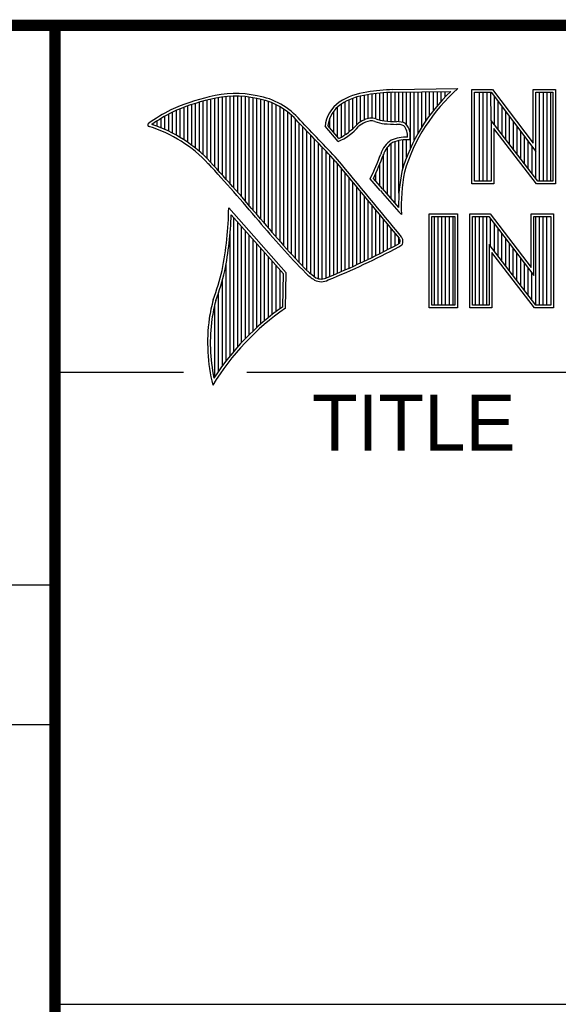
# Model space of a CAD drawing. Header units: inches. Extents: x 0 to 34, y 0 to 22.
# Tile 122 of 133: x 28.3 to 29.3, y 1.3 to 3. Entities that reach past the tile are written whole.
import ezdxf

# ---------------------------------------------------------------- set-up
doc = ezdxf.new("R2010")
doc.units = ezdxf.units.IN
doc.header["$LTSCALE"] = 1.87
doc.header["$MEASUREMENT"] = 0
doc.layers.get('0').update_dxf_attribs({"linetype": 'CONTINUOUS'})
doc.layers.add('NOTE', color=7, linetype='CONTINUOUS')
doc.styles.get("Standard").update_dxf_attribs({"font": 'txt', "width": 0.8})
doc.styles.add('TEXTSTYLE_2', font='txt')

# ---------------------------------------------------------------- blocks, each defined once
blk = doc.blocks.new('*T26')
at = {"color": 2, "linetype": 'Continuous'}
for p, q in [((0, 0), (5.13, 0)), ((0, 0), (0, -1.75)), ((5.13, 0), (5.13, -1.75)), ((0, -1.75), (5.13, -1.75))]:
    blk.add_line(p, q, dxfattribs=at)
at = {"layer": 'NOTE', "color": 7, "linetype": 'Continuous', "insert": (2.565, -1.165), "char_height": 0.2, "width": 6.72, "attachment_point": 2, "line_spacing_factor": 0.9}
blk.add_mtext('cRIO-9035, 9036, 9038', dxfattribs=at)

msp = doc.modelspace()

# ---------------------------------------------------------------- linework, layer by layer
at = {"color": 2, "linetype": 'Continuous'}
for p, q in [((28.9844, 2.885), (29.1009, 2.8868)), ((28.6659, 2.7474), (28.6659, 2.8695)), ((28.6727, 2.7398), (28.6727, 2.8708)), ((28.6796, 2.7323), (28.6796, 2.8719)), ((28.6865, 2.7247), (28.6865, 2.8727)), ((28.6933, 2.717), (28.6933, 2.8732)), ((28.7002, 2.7092), (28.7002, 2.8734)), ((28.707, 2.7014), (28.707, 2.8733)), ((28.7139, 2.6936), (28.7139, 2.873)), ((28.7208, 2.6856), (28.7208, 2.8724)), ((28.7276, 2.6776), (28.7276, 2.8716)), ((28.7345, 2.6696), (28.7345, 2.8704)), ((28.7414, 2.6615), (28.7414, 2.869)), ((28.913, 2.8153), (28.913, 2.8696)), ((28.9198, 2.8223), (28.9198, 2.8719)), ((28.9267, 2.8275), (28.9267, 2.8737)), ((28.9336, 2.8311), (28.9336, 2.875)), ((28.9404, 2.8335), (28.9404, 2.8759)), ((28.9473, 2.834), (28.9473, 2.8769)), ((28.9542, 2.8327), (28.9542, 2.8778)), ((28.961, 2.8306), (28.961, 2.8785)), ((28.9679, 2.8292), (28.9679, 2.8791)), ((28.9747, 2.8285), (28.9747, 2.8796)), ((28.9816, 2.828), (28.9816, 2.88)), ((28.9845, 2.8802), (29.0882, 2.8817)), ((28.9885, 2.8278), (28.9885, 2.8802)), ((28.9953, 2.8276), (28.9953, 2.8803)), ((29.0022, 2.8263), (29.0022, 2.8804)), ((29.0091, 2.822), (29.0091, 2.8805)), ((29.0159, 2.7805), (29.0159, 2.8806)), ((29.0228, 2.7947), (29.0228, 2.8807)), ((29.0297, 2.8073), (29.0297, 2.8808)), ((29.0365, 2.8188), (29.0365, 2.881)), ((29.0434, 2.8293), (29.0434, 2.8811)), ((29.0502, 2.8389), (29.0502, 2.8812)), ((29.0571, 2.8479), (29.0571, 2.8813)), ((29.064, 2.8562), (29.064, 2.8814)), ((29.0708, 2.8641), (29.0708, 2.8815)), ((29.0777, 2.8714), (29.0777, 2.8816)), ((29.1256, 2.8852), (29.1624, 2.8852)), ((29.1256, 2.7166), (29.1256, 2.8852)), ((29.1305, 2.8804), (29.16, 2.8804)), ((29.1305, 2.7215), (29.1305, 2.8804)), ((29.1395, 2.7215), (29.1395, 2.8804)), ((29.1462, 2.7215), (29.1462, 2.8804)), ((29.1529, 2.7215), (29.1529, 2.8804)), ((29.1604, 2.8299), (29.1596, 2.8804)), ((29.16, 2.8804), (29.2402, 2.7746)), ((29.1624, 2.8852), (29.2354, 2.7891)), ((29.1663, 2.8222), (29.1663, 2.872)), ((29.2354, 2.8852), (29.2754, 2.8852)), ((29.2354, 2.7891), (29.2354, 2.8852)), ((29.2402, 2.8804), (29.2705, 2.8804)), ((29.2402, 2.7746), (29.2402, 2.8804)), ((29.2469, 2.7215), (29.2469, 2.8804)), ((29.2536, 2.7215), (29.2536, 2.8804)), ((29.2603, 2.7215), (29.2603, 2.8804)), ((29.267, 2.7215), (29.267, 2.8804)), ((29.2705, 2.8804), (29.2705, 2.7215)), ((29.2754, 2.8852), (29.2754, 2.7166)), ((28.6109, 2.7952), (28.6109, 2.8535)), ((28.6178, 2.7906), (28.6178, 2.856)), ((28.6247, 2.7856), (28.6247, 2.8584)), ((28.6315, 2.7803), (28.6315, 2.8606)), ((28.6384, 2.7747), (28.6384, 2.8626)), ((28.6453, 2.7685), (28.6453, 2.8645)), ((28.6521, 2.762), (28.6521, 2.8662)), ((28.659, 2.7548), (28.659, 2.8679)), ((28.7482, 2.6533), (28.7482, 2.8677)), ((28.7551, 2.6452), (28.7551, 2.8659)), ((28.762, 2.6372), (28.762, 2.8638)), ((28.7688, 2.6293), (28.7688, 2.8611)), ((28.7757, 2.6214), (28.7757, 2.858)), ((28.7826, 2.6137), (28.7826, 2.8543)), ((28.8855, 2.8005), (28.8855, 2.854)), ((28.8924, 2.8003), (28.8924, 2.8594)), ((28.8992, 2.8044), (28.8992, 2.8634)), ((28.9061, 2.8094), (28.9061, 2.8668)), ((29.173, 2.8135), (29.173, 2.8632)), ((29.1798, 2.8048), (29.1798, 2.8543)), ((28.5766, 2.8137), (28.5766, 2.8374)), ((28.5835, 2.8105), (28.5835, 2.8412)), ((28.5904, 2.8071), (28.5904, 2.8449)), ((28.5972, 2.8034), (28.5972, 2.8479)), ((28.6041, 2.7994), (28.6041, 2.8508)), ((28.7894, 2.606), (28.7894, 2.8501)), ((28.7963, 2.5985), (28.7963, 2.8451)), ((28.8031, 2.591), (28.8031, 2.8394)), ((28.8718, 2.8167), (28.8718, 2.8343)), ((28.8786, 2.8086), (28.8786, 2.8464)), ((29.1865, 2.7961), (29.1865, 2.8455)), ((29.1932, 2.7873), (29.1932, 2.8367)), ((28.556, 2.8217), (28.556, 2.8246)), ((28.5629, 2.8193), (28.5629, 2.8291)), ((28.5698, 2.8166), (28.5698, 2.8333)), ((28.81, 2.5836), (28.81, 2.8328)), ((28.8169, 2.5762), (28.8169, 2.8253)), ((28.8237, 2.569), (28.8237, 2.8181)), ((28.8865, 2.792), (28.8631, 2.8194)), ((28.8878, 2.7979), (28.8682, 2.8209)), ((29.2438, 2.7215), (29.1604, 2.8299)), ((29.1604, 2.8299), (29.1604, 2.7215)), ((29.1999, 2.7786), (29.1999, 2.8278)), ((29.2066, 2.7699), (29.2066, 2.819)), ((28.8306, 2.5618), (28.8306, 2.8109)), ((28.8375, 2.5556), (28.8375, 2.8037)), ((29.2414, 2.7166), (29.1653, 2.8156)), ((29.1653, 2.8156), (29.1653, 2.7166)), ((29.2133, 2.7612), (29.2133, 2.8101)), ((29.22, 2.7525), (29.22, 2.8013)), ((28.8443, 2.5505), (28.8443, 2.7965)), ((28.8512, 2.5472), (28.8512, 2.7893)), ((28.8581, 2.5466), (28.8581, 2.782)), ((28.9747, 2.697), (28.9747, 2.7823)), ((28.9816, 2.689), (28.9816, 2.7889)), ((28.9885, 2.6813), (28.9885, 2.7921)), ((28.9953, 2.6998), (28.9953, 2.7939)), ((29.0022, 2.7448), (29.0022, 2.795)), ((29.0091, 2.7642), (29.0091, 2.7954)), ((29.2267, 2.7437), (29.2267, 2.7924)), ((29.2334, 2.735), (29.2334, 2.7836)), ((28.8649, 2.5483), (28.8649, 2.7748)), ((28.8718, 2.5513), (28.8718, 2.7675)), ((28.9679, 2.7053), (28.9679, 2.7699)), ((29.2402, 2.7263), (29.2402, 2.7746)), ((28.8786, 2.5541), (28.8786, 2.7602)), ((28.8855, 2.557), (28.8855, 2.7523)), ((28.961, 2.7133), (28.961, 2.7519)), ((28.8924, 2.5599), (28.8924, 2.744)), ((28.8992, 2.5628), (28.8992, 2.7357)), ((28.9542, 2.7212), (28.9542, 2.7362)), ((28.9061, 2.5659), (28.9061, 2.7274)), ((28.913, 2.5689), (28.913, 2.7191)), ((28.9198, 2.5721), (28.9198, 2.7107)), ((28.962, 2.7048), (28.9438, 2.7257)), ((28.9657, 2.7079), (28.9496, 2.7264)), ((29.1653, 2.7166), (29.1256, 2.7166)), ((29.1604, 2.7215), (29.1305, 2.7215)), ((29.2754, 2.7166), (29.2414, 2.7166)), ((29.2705, 2.7215), (29.2438, 2.7215)), ((28.9267, 2.5752), (28.9267, 2.7024)), ((28.9336, 2.5784), (28.9336, 2.6941)), ((28.9404, 2.5817), (28.9404, 2.6858)), ((28.9473, 2.585), (28.9473, 2.6775)), ((28.7934, 2.5573), (28.6909, 2.6738)), ((28.7886, 2.5555), (28.6954, 2.6613)), ((28.9542, 2.5884), (28.9542, 2.6692)), ((28.961, 2.5918), (28.961, 2.6609)), ((28.9997, 2.6619), (28.9953, 2.6667)), ((29.0492, 2.6631), (29.1, 2.6631)), ((29.0492, 2.4947), (29.0492, 2.6631)), ((29.0541, 2.6583), (29.0951, 2.6583)), ((29.0541, 2.4996), (29.0541, 2.6583)), ((29.0587, 2.4996), (29.0587, 2.6583)), ((29.0654, 2.4996), (29.0654, 2.6583)), ((29.0721, 2.4996), (29.0721, 2.6583)), ((29.0788, 2.4996), (29.0788, 2.6583)), ((29.0855, 2.4996), (29.0855, 2.6583)), ((29.0922, 2.4996), (29.0922, 2.6583)), ((29.0951, 2.6583), (29.0951, 2.4996)), ((29.1, 2.6631), (29.1, 2.4947)), ((29.1218, 2.6633), (29.1586, 2.6633)), ((29.1218, 2.4947), (29.1218, 2.6633)), ((29.1267, 2.6584), (29.1562, 2.6584)), ((29.1267, 2.4996), (29.1267, 2.6584)), ((29.1325, 2.4996), (29.1325, 2.6584)), ((29.1392, 2.4996), (29.1392, 2.6584)), ((29.1459, 2.4996), (29.1459, 2.6584)), ((29.1526, 2.4996), (29.1526, 2.6584)), ((29.1562, 2.6584), (29.2364, 2.5527)), ((29.1586, 2.6633), (29.2315, 2.5672)), ((29.2315, 2.6633), (29.2716, 2.6633)), ((29.2315, 2.5672), (29.2315, 2.6633)), ((29.2364, 2.6584), (29.2667, 2.6584)), ((29.2364, 2.5527), (29.2364, 2.6584)), ((29.2399, 2.4996), (29.2399, 2.6584)), ((29.2466, 2.4996), (29.2466, 2.6584)), ((29.2533, 2.4996), (29.2533, 2.6584)), ((29.26, 2.4996), (29.26, 2.6584)), ((29.2667, 2.6584), (29.2667, 2.4996)), ((29.2716, 2.6633), (29.2716, 2.4947)), ((28.7002, 2.4174), (28.7002, 2.6559)), ((28.707, 2.4253), (28.707, 2.6481)), ((28.7139, 2.4329), (28.7139, 2.6403)), ((28.9679, 2.5953), (28.9679, 2.6526)), ((28.9747, 2.5988), (28.9747, 2.6443)), ((29.1593, 2.6044), (29.1593, 2.6543)), ((29.1661, 2.5957), (29.1661, 2.6454)), ((28.6933, 2.4092), (28.6933, 2.6277)), ((28.7208, 2.4401), (28.7208, 2.6325)), ((28.7276, 2.447), (28.7276, 2.6247)), ((28.9816, 2.6024), (28.9816, 2.636)), ((28.9885, 2.606), (28.9885, 2.6277)), ((29.1728, 2.587), (29.1728, 2.6366)), ((29.1795, 2.5783), (29.1795, 2.6277)), ((28.7345, 2.4537), (28.7345, 2.6169)), ((28.7414, 2.46), (28.7414, 2.6091)), ((28.9953, 2.6099), (28.9953, 2.6194)), ((29.24, 2.4996), (29.1566, 2.608)), ((29.1566, 2.608), (29.1566, 2.4996)), ((29.1862, 2.5695), (29.1862, 2.6189)), ((29.1929, 2.5608), (29.1929, 2.6101)), ((28.7482, 2.4662), (28.7482, 2.6013)), ((28.7551, 2.472), (28.7551, 2.5935)), ((29.2376, 2.4947), (29.1615, 2.5937)), ((29.1615, 2.5937), (29.1615, 2.4947)), ((29.1996, 2.5521), (29.1996, 2.6012)), ((29.2063, 2.5434), (29.2063, 2.5924)), ((28.6865, 2.4005), (28.6865, 2.5745)), ((28.762, 2.4777), (28.762, 2.5857)), ((28.7688, 2.4831), (28.7688, 2.5779)), ((28.7757, 2.4884), (28.7757, 2.5701)), ((29.213, 2.5346), (29.213, 2.5835)), ((29.2197, 2.5259), (29.2197, 2.5747)), ((28.7826, 2.4934), (28.7826, 2.5623)), ((28.7875, 2.4969), (28.7886, 2.5555)), ((28.7923, 2.4943), (28.7934, 2.5573)), ((29.2265, 2.5172), (29.2265, 2.5658)), ((29.2332, 2.5085), (29.2332, 2.557)), ((28.6796, 2.3913), (28.6796, 2.5443)), ((28.6727, 2.3817), (28.6727, 2.5223)), ((28.6659, 2.3715), (28.6659, 2.501)), ((29.0951, 2.4996), (29.0541, 2.4996)), ((29.1566, 2.4996), (29.1267, 2.4996)), ((29.2667, 2.4996), (29.24, 2.4996)), ((29.1, 2.4947), (29.0492, 2.4947)), ((29.1615, 2.4947), (29.1218, 2.4947)), ((29.2716, 2.4947), (29.2376, 2.4947)), ((28.38, 2.38), (28.61, 2.38)), ((28.7231, 2.38), (33.5, 2.38)), ((25.58, 2), (28.38, 2)), ((25.58, 1.75), (28.38, 1.75))]:
    msp.add_line(p, q, dxfattribs=at)
at = {"color": 7, "linetype": 'Continuous', "const_width": 0.02}
for points in [[(25.58, 3), (33.5, 3)], [(28.38, 3), (28.38, 0.5)]]:
    msp.add_lwpolyline(points, dxfattribs=at)
at = {"color": 2, "linetype": 'Continuous'}
for centre, radius, start, end in [((29.3103, 2.6468), 0.3185, 131.1194, 163.4134), ((28.7308, 2.5386), 0.3417, 102.6162, 114.8514), ((28.7025, 2.6998), 0.1784, 77.2812, 105.0674), ((28.7025, 2.6998), 0.1736, 77.2325, 105.1014), ((28.7213, 2.7479), 0.1227, 40.1648, 80.8423), ((28.7213, 2.7479), 0.1276, 40.2336, 80.7738), ((28.9506, 2.7677), 0.1134, 96.3007, 123.1683), ((28.9506, 2.7677), 0.1086, 96.2448, 123.1265), ((29.0012, 2.475), 0.4104, 92.3477, 98.8369), ((29.0012, 2.475), 0.4056, 92.3565, 98.8522), ((29.3103, 2.6468), 0.3233, 133.4016, 163.4573), ((28.7308, 2.5386), 0.3369, 102.5985, 114.8293), ((28.9233, 2.8131), 0.0605, 125.0326, 174.0473), ((28.9233, 2.8131), 0.0556, 125.1127, 171.9558), ((28.7753, 2.4938), 0.4018, 117.9346, 124.569), ((28.7753, 2.4938), 0.3969, 117.9533, 124.0367), ((28.9458, 2.807), 0.0271, 72.6167, 117.3893), ((28.5489, 2.822), 0.00299, 121.3524, 265.803), ((28.4751, 2.5845), 0.2458, 43.1667, 72.5704), ((28.4751, 2.5845), 0.2507, 43.1667, 71.8499), ((21.1581, -4.5074), 10.6031, 43.24659, 43.76754), ((21.1581, -4.5074), 10.6079, 43.24574, 43.76673), ((28.8427, 2.8903), 0.1076, 293.9922, 318.4433), ((28.8427, 2.8903), 0.1028, 295.9955, 318.5906), ((28.9521, 2.7868), 0.048, 112.9192, 132.2696), ((28.9521, 2.7868), 0.0432, 112.6635, 131.9293), ((28.9458, 2.807), 0.0222, 72.9386, 117.864), ((28.9776, 2.8958), 0.0722, 249.5553, 263.1674), ((28.9776, 2.8958), 0.0673, 249.4421, 263.134), ((28.9951, 3.0772), 0.2544, 264.112, 269.1019), ((28.9951, 3.0772), 0.2495, 264.1212, 269.0704), ((28.9924, 2.7937), 0.0341, 64.4657, 92.2507), ((28.9924, 2.7937), 0.0292, 66.3199, 92.502), ((28.9831, 2.8025), 0.0276, 355.2993, 40.45), ((28.9831, 2.8025), 0.0325, 347.1186, 42.4046), ((29.0102, 2.7231), 0.0771, 89.6555, 111.8728), ((29.0054, 2.7573), 0.0444, 122.696, 163.5009), ((29.0054, 2.7573), 0.0396, 123.3504, 163.7172), ((29.0102, 2.7231), 0.0723, 86.3771, 111.5055), ((28.547, 2.9226), 0.443, 333.6071, 339.8417), ((28.547, 2.9226), 0.4478, 334.0205, 339.8621), ((26.652, 0.9006), 2.7324, 39.9155, 42.7665), ((129.7875, 86.0025), 130.8121, 219.521915, 219.600266), ((129.7875, 86.0025), 130.8073, 219.521847, 219.600368), ((29.3273, 2.6768), 0.3327, 169.238, 180.3751), ((29.3273, 2.6768), 0.3279, 169.2806, 182.6074), ((29.5269, 3.164), 0.728, 219.1094, 223.0893), ((29.5269, 3.164), 0.7231, 219.1028, 222.5928), ((28.0416, 2.6849), 0.6494, 349.0855, 359.0208), ((28.0416, 2.6849), 0.6542, 349.0755, 357.9397), ((30.1411, 3.8249), 1.8249, 220.0426, 224.0118), ((30.1411, 3.8249), 1.8201, 220.0428, 224.0077), ((28.9714, 2.6031), 0.0338, 24.6833, 34.3208), ((28.389, 3.7322), 1.2758, 291.9868, 298.2489), ((28.9805, 2.6304), 0.0253, 299.2554, 311.2666), ((28.9805, 2.6304), 0.0301, 299.1713, 314.8064), ((28.9714, 2.6031), 0.0289, 26.3669, 33.8971), ((28.9692, 2.6145), 0.0281, 353.6896, 3.0529), ((28.9692, 2.6145), 0.033, 350.4808, 4.7809), ((28.389, 3.7322), 1.2806, 291.9989, 298.2507), ((28.2599, 2.6636), 0.4315, 339.0707, 346.3663), ((28.2599, 2.6636), 0.4364, 339.1089, 346.3814), ((28.9081, 2.6424), 0.1167, 227.0935, 236.9215), ((28.9081, 2.6424), 0.1118, 227.1594, 236.7882), ((28.8564, 2.568), 0.0263, 242.8488, 298.0515), ((28.8564, 2.568), 0.0215, 243.4895, 298.6992), ((29.0668, 2.4083), 0.4163, 165.9357, 170.6856), ((29.0668, 2.4083), 0.4115, 165.9758, 170.6758), ((29.0517, 2.1188), 0.4564, 124.643, 148.5565), ((29.0517, 2.1188), 0.4613, 124.9511, 147.0981), ((28.9728, 2.4332), 0.3197, 172.3562, 193.7958), ((28.9728, 2.4332), 0.3149, 172.369, 191.6868)]:
    msp.add_arc(centre, radius, start, end, dxfattribs=at)
at = {"color": 7, "linetype": 'Continuous'}
msp.add_arc((26.6525, 0.9011), 2.7269, 39.915, 42.7661, dxfattribs=at)

# ---------------------------------------------------------------- block references
msp.add_blockref('*T26', (28.3793, 3.0003))

# ---------------------------------------------------------------- texts
at = {"color": 2, "linetype": 'Continuous', "insert": (28.8397, 2.3397), "char_height": 0.1, "width": 0.5, "attachment_point": 1, "line_spacing_factor": 0.9, "style": 'TEXTSTYLE_2'}
msp.add_mtext('TITLE', dxfattribs=at)

doc.saveas('drawing.dxf')
